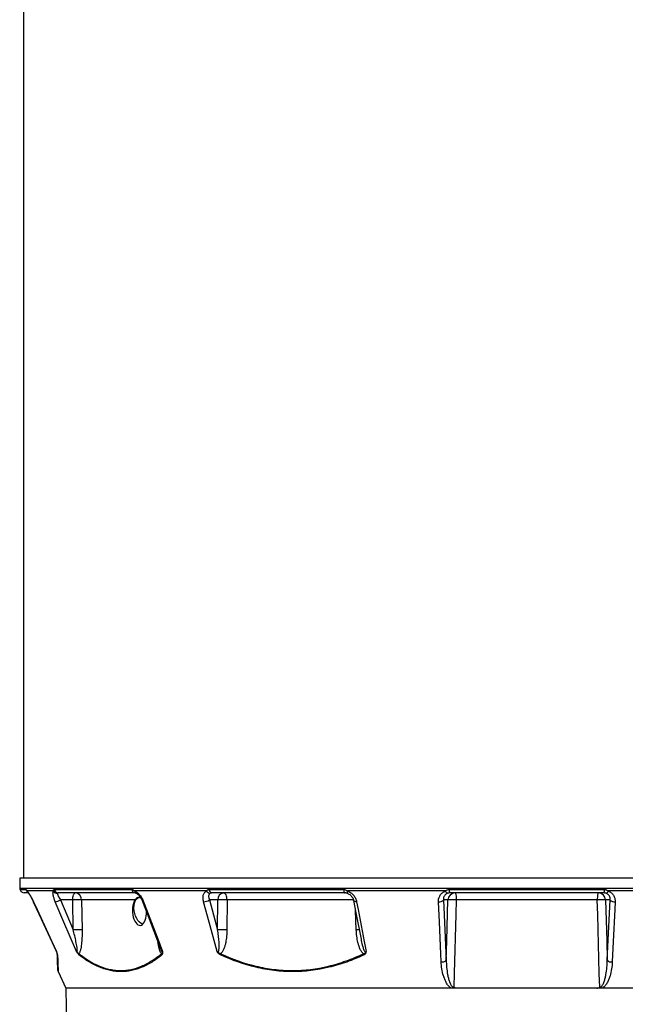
# Model space of a CAD drawing. Header units: millimetres. Extents: x 2318 to 4555, y 961 to 6343.
# Tile 10 of 15: x 2562 to 3389, y 2307 to 3652. Entities that reach past the tile are written whole.
import ezdxf

# ---------------------------------------------------------------- set-up
doc = ezdxf.new("R2010")
doc.units = ezdxf.units.MM
doc.header["$LTSCALE"] = 2

msp = doc.modelspace()

# ---------------------------------------------------------------- linework, layer by layer
at = {"color": 7, "linetype": 'Continuous', "lineweight": 25}
for p, q in [((2566.6, 4929.2), (2566.6, 2479.2)), ((2561.6, 2479.2), (2561.8, 2465.8)), ((3947.6, 2479.2), (2561.6, 2479.2)), ((2607.6, 2461.8), (2571.8, 2461.8)), ((2608.8, 2463.9), (2715, 2463.9)), ((2816.9, 2461.8), (2718.8, 2461.8)), ((2820.5, 2463.9), (3004.3, 2463.9)), ((3143.4, 2461.8), (3009.5, 2461.8)), ((3148.5, 2463.9), (3360.7, 2463.9)), ((3499.7, 2461.8), (3365.8, 2461.8)), ((2573.2, 2459.2), (2567.9, 2459.2)), ((2719.5, 2459.2), (2614.3, 2459.2)), ((2634.2, 2449.5), (2617.4, 2449.5)), ((2617.4, 2449.5), (2634.8, 2408.8)), ((2634.8, 2408.8), (2634.2, 2449.5)), ((2646.2, 2449.5), (2646.9, 2408.8)), ((2719.1, 2449.5), (2646.2, 2449.5)), ((2832.4, 2449.5), (2821, 2449.5)), ((2821, 2449.5), (2832.1, 2408.8)), ((3006.4, 2459.2), (2824.2, 2459.2)), ((2832.1, 2408.8), (2832.4, 2449.5)), ((2845.1, 2449.5), (2844.8, 2408.8)), ((3009.4, 2458.6), (3009.6, 2458.6)), ((3146.9, 2449.5), (3140.7, 2449.5)), ((3140.7, 2449.5), (3144.6, 2367.3)), ((3359.8, 2459.2), (3149.4, 2459.2)), ((3350.9, 2449.5), (3158.3, 2449.5)), ((3368.5, 2449.5), (3362.3, 2449.5)), ((3364.6, 2367.3), (3368.5, 2449.5)), ((2614, 2351.9), (2624.6, 2329.2)), ((2624.6, 2329.2), (2626.1, 2242)), ((3884.6, 2329.2), (2624.6, 2329.2))]:
    msp.add_line(p, q, dxfattribs=at)
at = {"color": 8, "linetype": 'Continuous', "lineweight": 25}
for p, q in [((2561.8, 2465.8), (3947.4, 2465.8)), ((2562, 2463.9), (2570.2, 2463.9)), ((3017.7, 2449.5), (2845.1, 2449.5)), ((2580.3, 2447.2), (2580.2, 2447.2)), ((3021.6, 2408.8), (3020.5, 2435.2))]:
    msp.add_line(p, q, dxfattribs=at)
at = {"color": 7, "linetype": 'Continuous', "lineweight": 25, "flags": 128}
for points in [[(3004.3, 2463.9), (3004.4, 2462.9), (3004.6, 2462), (3004.8, 2461.2), (3005.1, 2460.5), (3005.4, 2459.9), (3005.7, 2459.5), (3006.1, 2459.2), (3006.4, 2459.2)], [(2634.2, 2449.5), (2634.2, 2451.4), (2634.4, 2453.2), (2634.8, 2454.9), (2635.2, 2456.4), (2635.7, 2457.5), (2636.3, 2458.4), (2636.9, 2459), (2637.6, 2459.2)], [(2718.1, 2434.8), (2717.8, 2438.5), (2717.9, 2442), (2718.5, 2445.2), (2719.4, 2448), (2720.7, 2450.4), (2722.4, 2452.1), (2724.3, 2453.2), (2725, 2453.4)], [(2845.1, 2449.5), (2844.9, 2451.4), (2844.6, 2453.2), (2844.2, 2454.9), (2843.6, 2456.4), (2842.8, 2457.5), (2841.9, 2458.4), (2841, 2459), (2840.1, 2459.2)], [(3017.9, 2448.6), (3021.1, 2432.1), (3028.1, 2396)], [(3144.6, 2367.3), (3145.3, 2393.8), (3146.9, 2449.5)], [(3158.3, 2449.5), (3157.7, 2429.5), (3155.5, 2349.6), (3154.9, 2330.4)], [(3156.7, 2459.2), (3157, 2459), (3157.3, 2458.4), (3157.6, 2457.5), (3157.8, 2456.4), (3158, 2454.9), (3158.1, 2453.2), (3158.2, 2451.4), (3158.3, 2449.5)], [(3352.4, 2459.2), (3352.2, 2459), (3351.9, 2458.4), (3351.6, 2457.5), (3351.4, 2456.4), (3351.2, 2454.9), (3351.1, 2453.2), (3351, 2451.4), (3350.9, 2449.5)], [(3354.3, 2330.4), (3353.7, 2349.1), (3351.5, 2429), (3350.9, 2449.5)], [(3362.3, 2449.5), (3363.9, 2393.8), (3364.6, 2367.3)], [(2580.2, 2447.2), (2587.8, 2430.7), (2612.1, 2378.7)], [(2580.3, 2447.2), (2585.3, 2436.3), (2605.6, 2392.8), (2611.9, 2379.3)], [(2639.2, 2379.3), (2622.1, 2419.3), (2610.3, 2447.2)], [(2729.7, 2416.4), (2729.6, 2416.5), (2727.4, 2417.5), (2725.2, 2419.2), (2723.2, 2421.6), (2721.5, 2424.4), (2720, 2427.6), (2718.9, 2431.2), (2718.1, 2434.8)], [(2729.5, 2447.6), (2735.8, 2431.1), (2754.1, 2382.9)], [(2731, 2447.2), (2735.1, 2436.3), (2751.6, 2392.8), (2756.8, 2379.3)], [(2831.4, 2379.3), (2820.5, 2419.3), (2812.9, 2447.2)], [(3022, 2447.2), (3024.1, 2436.3), (3032.5, 2392.8), (3035.1, 2379.3)], [(3137.7, 2364.9), (3137.2, 2375.8), (3135.1, 2419.3), (3133.9, 2447.2)], [(3375.3, 2447.2), (3374.8, 2436.3), (3372.8, 2392.8), (3371.5, 2364.9)]]:
    msp.add_lwpolyline(points, dxfattribs=at)
at = {"color": 8, "linetype": 'Continuous', "lineweight": 25, "flags": 128}
for points in [[(3009.5, 2461.8), (3009.3, 2461.1), (3009.2, 2460.4), (3009.2, 2459.9), (3009.1, 2459.4), (3009.2, 2459), (3009.3, 2458.8), (3009.4, 2458.6), (3009.4, 2458.6)], [(3022, 2447.2), (3020.9, 2447.2), (3020, 2447.3), (3019.2, 2447.5), (3018.6, 2447.8), (3018.2, 2448.1), (3018, 2448.6), (3017.9, 2448.6)], [(2731, 2447.2), (2730.3, 2447.2), (2729.9, 2447.3), (2729.6, 2447.5), (2729.5, 2447.6)]]:
    msp.add_lwpolyline(points, dxfattribs=at)
at = {"color": 7, "linetype": 'Continuous', "lineweight": 25}
for centre, radius, start, end in [((2571.8, 2466), 10, 181, 191.8942), ((2567.9, 2465.2), 6, 191.8942, 270), ((2613.1, 2465), 6.38, 210.4911, 272.2484), ((2614.5, 2464.9), 5.71, 189.4836, 268.4623), ((2720.1, 2464.3), 5.14, 183.8439, 263.8405), ((2822.1, 2464.5), 5.87, 207.6585, 267.3842), ((2825.2, 2463.8), 4.74, 178.2831, 257.0956), ((3147.9, 2463), 4.7, 195.1247, 248.1611), ((3156.3, 2462.9), 7.93, 172.891, 208.5024), ((3352.9, 2462.9), 7.93, 331.4976, 7.109), ((3361.2, 2463), 4.7, 291.8389, 344.8753), ((2607.8, 2466.9), 19.9, 277.0796, 298.8921), ((2640.2, 2284.7), 164.9, 87.9027, 92.0973), ((2636.9, 2449.8), 9.35, 357.9914, 85.7799), ((2813, 2462), 14.8, 269.5129, 302.5358), ((2841.4, 2450.3), 8.97, 98.2348, 184.9179), ((2838.7, 2266.4), 183.2, 88.0215, 91.9785), ((3135.1, 2454.8), 7.76, 260.8957, 316.5507), ((3156.8, 2449.2), 9.92, 90.4215, 178.4553), ((3152.6, 2345), 104.7, 86.8904, 93.1096), ((3356.6, 2345), 104.7, 86.8904, 93.1096), ((3352.4, 2449.2), 9.92, 1.5447, 89.5785), ((3374.1, 2454.8), 7.76, 223.4493, 279.1043), ((2640.8, 2243.9), 164.9, 87.9027, 92.0973), ((2838.4, 2225.6), 183.2, 88.0215, 91.9785), ((2603, 2374.5), 9.98, 22.9637, 25.1542), ((2616.4, 2376.2), 3.49, 182.0785, 208.756), ((2646.1, 2375.4), 3.63, 169.6932, 194.3574), ((2759.8, 2377.1), 4.65, 193.3498, 214.3683), ((2842.5, 2373.9), 6.76, 161.1554, 174.6296), ((3039.2, 2378.9), 8.32, 200.159, 212.0774), ((3138.9, 2372.6), 7.78, 260.8028, 316.518), ((3370.3, 2372.6), 7.78, 223.482, 279.1972), ((2617.7, 2353.3), 4, 182, 200.6224)]:
    msp.add_arc(centre, radius, start, end, dxfattribs=at)
at = {"color": 8, "linetype": 'Continuous', "lineweight": 25}
for centre, radius, start, end in [((2576.1, 2465.1), 6, 191.6598, 234.9967), ((2576.3, 2463.5), 4.9, 201.3506, 223.2218), ((2722.2, 2461.8), 3.37, 180.3495, 241.7204), ((3028.2, 2233.9), 175, 90.7883, 92.1376)]:
    msp.add_arc(centre, radius, start, end, dxfattribs=at)
at = {"color": 7, "linetype": 'Continuous', "lineweight": 25}
msp.add_ellipse((2725.3, 2434), major_axis=(-0.9, 19.2), ratio=0.496358, start_param=0.605514, end_param=4.691599, dxfattribs=at)
for points, knots in [([(2570.2, 2463.9), (2570.3, 2463.9), (2570.4, 2463.9), (2570.6, 2463.7), (2570.7, 2463.5), (2570.9, 2463.1), (2571.1, 2462.9), (2571.4, 2462.3), (2571.6, 2462.1), (2571.8, 2461.8)], [0, 0, 0, 0, 0.25, 0.25, 0.5, 0.5, 0.75, 0.75, 1, 1, 1, 1]), ([(2571.8, 2461.8), (2572, 2461.5), (2572.3, 2461.1), (2572.9, 2460.4), (2573.2, 2459.9), (2573.9, 2458.9), (2574.2, 2458.4), (2575, 2457.2), (2575.3, 2456.6), (2576.5, 2454.7), (2577.2, 2453.3), (2578.8, 2450.3), (2579.5, 2448.7), (2580.3, 2447.2)], [0, 0, 0, 0, 0.125, 0.125, 0.25, 0.25, 0.375, 0.375, 0.5, 0.5, 0.75, 0.75, 1, 1, 1, 1]), ([(2610.3, 2447.2), (2609.6, 2448.7), (2609, 2450.3), (2608.3, 2452.5), (2608.1, 2453.2), (2607.7, 2454.6), (2607.6, 2455.3), (2607.3, 2456.6), (2607.2, 2457.2), (2607.1, 2458.4), (2607.1, 2458.9), (2607.1, 2459.9), (2607.2, 2460.4), (2607.3, 2461.1), (2607.5, 2461.5), (2607.6, 2461.8)], [0, 0, 0, 0, 0.25, 0.25, 0.375, 0.375, 0.5, 0.5, 0.625, 0.625, 0.75, 0.75, 0.875, 0.875, 1, 1, 1, 1]), ([(2607.6, 2461.8), (2607.6, 2462.1), (2607.7, 2462.3), (2607.8, 2462.9), (2607.9, 2463.1), (2608.1, 2463.5), (2608.2, 2463.7), (2608.5, 2463.9), (2608.7, 2463.9), (2608.8, 2463.9)], [0, 0, 0, 0, 0.25, 0.25, 0.5, 0.5, 0.75, 0.75, 1, 1, 1, 1]), ([(2715, 2463.9), (2715.3, 2463.9), (2715.6, 2463.9), (2716.2, 2463.7), (2716.5, 2463.5), (2717.2, 2463.1), (2717.5, 2462.9), (2718.2, 2462.3), (2718.5, 2462.1), (2718.8, 2461.8)], [0, 0, 0, 0, 0.25, 0.25, 0.5, 0.5, 0.75, 0.75, 1, 1, 1, 1]), ([(2718.8, 2461.8), (2719.4, 2461.5), (2720, 2461.1), (2721.3, 2460.4), (2721.9, 2459.9), (2723.1, 2458.9), (2723.7, 2458.4), (2724.8, 2457.2), (2725.4, 2456.6), (2727, 2454.7), (2727.9, 2453.3), (2729.7, 2450.3), (2730.4, 2448.7), (2731, 2447.2)], [0, 0, 0, 0, 0.125, 0.125, 0.25, 0.25, 0.375, 0.375, 0.5, 0.5, 0.75, 0.75, 1, 1, 1, 1]), ([(2812.9, 2447.2), (2812.4, 2448.7), (2812.2, 2450.3), (2812.1, 2452.5), (2812.1, 2453.2), (2812.3, 2454.6), (2812.4, 2455.3), (2812.7, 2456.6), (2812.9, 2457.2), (2813.5, 2458.4), (2813.8, 2458.9), (2814.5, 2459.9), (2814.9, 2460.4), (2815.8, 2461.1), (2816.3, 2461.5), (2816.9, 2461.8)], [0, 0, 0, 0, 0.25, 0.25, 0.375, 0.375, 0.5, 0.5, 0.625, 0.625, 0.75, 0.75, 0.875, 0.875, 1, 1, 1, 1]), ([(2816.9, 2461.8), (2817.1, 2462.1), (2817.3, 2462.3), (2817.8, 2462.9), (2818.1, 2463.1), (2818.7, 2463.5), (2819, 2463.7), (2819.7, 2463.9), (2820.1, 2463.9), (2820.5, 2463.9)], [0, 0, 0, 0, 0.25, 0.25, 0.5, 0.5, 0.75, 0.75, 1, 1, 1, 1]), ([(3004.3, 2463.9), (3004.8, 2463.9), (3005.2, 2463.9), (3006.1, 2463.7), (3006.6, 2463.5), (3007.4, 2463.1), (3007.9, 2462.9), (3008.7, 2462.3), (3009.1, 2462.1), (3009.5, 2461.8)], [0, 0, 0, 0, 0.25, 0.25, 0.5, 0.5, 0.75, 0.75, 1, 1, 1, 1]), ([(3009.5, 2461.8), (3010.3, 2461.5), (3011, 2461.1), (3012.5, 2460.4), (3013.3, 2459.9), (3014.7, 2458.9), (3015.4, 2458.4), (3016.6, 2457.2), (3017.2, 2456.6), (3018.8, 2454.7), (3019.7, 2453.3), (3021.2, 2450.3), (3021.7, 2448.7), (3022, 2447.2)], [0, 0, 0, 0, 0.125, 0.125, 0.25, 0.25, 0.375, 0.375, 0.5, 0.5, 0.75, 0.75, 1, 1, 1, 1]), ([(3133.9, 2447.2), (3133.8, 2448.7), (3133.9, 2450.3), (3134.5, 2452.5), (3134.8, 2453.2), (3135.4, 2454.6), (3135.7, 2455.3), (3136.5, 2456.6), (3137, 2457.2), (3138, 2458.4), (3138.6, 2458.9), (3139.8, 2459.9), (3140.5, 2460.4), (3141.9, 2461.1), (3142.6, 2461.5), (3143.4, 2461.8)], [0, 0, 0, 0, 0.25, 0.25, 0.375, 0.375, 0.5, 0.5, 0.625, 0.625, 0.75, 0.75, 0.875, 0.875, 1, 1, 1, 1]), ([(3143.4, 2461.8), (3143.7, 2462.1), (3144.1, 2462.3), (3144.8, 2462.9), (3145.3, 2463.1), (3146.1, 2463.5), (3146.6, 2463.7), (3147.5, 2463.9), (3148, 2463.9), (3148.5, 2463.9)], [0, 0, 0, 0, 0.25, 0.25, 0.5, 0.5, 0.75, 0.75, 1, 1, 1, 1]), ([(3360.7, 2463.9), (3361.2, 2463.9), (3361.7, 2463.9), (3362.6, 2463.7), (3363.1, 2463.5), (3363.9, 2463.1), (3364.3, 2462.9), (3365.1, 2462.3), (3365.4, 2462.1), (3365.8, 2461.8)], [0, 0, 0, 0, 0.25, 0.25, 0.5, 0.5, 0.75, 0.75, 1, 1, 1, 1]), ([(3365.8, 2461.8), (3366.6, 2461.5), (3367.3, 2461.1), (3368.7, 2460.4), (3369.3, 2459.9), (3370.6, 2458.9), (3371.1, 2458.4), (3372.2, 2457.2), (3372.6, 2456.6), (3373.9, 2454.7), (3374.5, 2453.3), (3375.2, 2450.3), (3375.4, 2448.7), (3375.3, 2447.2)], [0, 0, 0, 0, 0.125, 0.125, 0.25, 0.25, 0.375, 0.375, 0.5, 0.5, 0.75, 0.75, 1, 1, 1, 1]), ([(2572.5, 2460.5), (2572.5, 2460.5), (2572.5, 2460.5), (2572.6, 2460.4), (2572.7, 2460.2), (2572.7, 2460.2)], [0, 0, 0, 0, 0.273285, 0.912586, 1, 1, 1, 1]), ([(2572.7, 2460.2), (2572.8, 2460.1), (2572.9, 2460), (2573.5, 2459.2), (2574.3, 2458), (2575.4, 2456.3), (2576.7, 2454.1), (2578.1, 2451.5), (2579.3, 2449.1), (2580, 2447.7), (2580.2, 2447.2)], [0, 0, 0, 0, 0.070775, 0.171048, 0.295492, 0.435751, 0.588338, 0.749149, 0.918045, 1, 1, 1, 1]), ([(2613.4, 2458.6), (2613.3, 2458.4), (2613.3, 2458.2), (2613.3, 2457.7), (2613.4, 2457.4), (2613.5, 2456.7), (2613.6, 2456.4), (2613.9, 2455.6), (2614.1, 2455.2), (2614.5, 2454.4), (2614.7, 2454), (2615.1, 2453.2), (2615.4, 2452.7), (2616.2, 2451.4), (2616.8, 2450.4), (2617.4, 2449.5)], [0, 0, 0, 0, 0.125, 0.125, 0.25, 0.25, 0.375, 0.375, 0.5, 0.5, 0.625, 0.625, 0.75, 0.75, 1, 1, 1, 1]), ([(2614.3, 2459.2), (2614.1, 2459.2), (2613.9, 2459.1), (2613.6, 2458.9), (2613.5, 2458.8), (2613.4, 2458.6)], [0, 0, 0, 0, 0.5, 0.5, 1, 1, 1, 1]), ([(2727.3, 2452.1), (2726.4, 2452.5), (2724.2, 2453.4), (2722, 2452.8), (2720.4, 2451.3), (2719.6, 2450.1), (2719.1, 2449.5)], [0, 0, 0, 0, 0.276498, 0.631999, 0.816155, 1, 1, 1, 1]), ([(2719.6, 2459.1), (2719.6, 2459.1), (2719.6, 2459.2), (2720, 2459.1), (2720.5, 2458.9), (2720.6, 2458.8)], [0, 0, 0, 0, 0.434196, 0.8235, 1, 1, 1, 1]), ([(2720.6, 2458.8), (2720.8, 2458.7), (2721.3, 2458.5), (2722.5, 2457.7), (2724, 2456.4), (2725.6, 2454.6), (2727.1, 2452.4), (2728.5, 2450), (2729.2, 2448.4), (2729.5, 2447.6)], [0, 0, 0, 0, 0.066224, 0.199559, 0.34421, 0.496271, 0.66303, 0.835775, 1, 1, 1, 1]), ([(2821.8, 2458.6), (2821.5, 2458.4), (2821.2, 2458.2), (2820.7, 2457.7), (2820.5, 2457.4), (2820.2, 2456.7), (2820, 2456.4), (2819.8, 2455.6), (2819.8, 2455.2), (2819.7, 2454.4), (2819.8, 2454), (2819.8, 2453.2), (2819.9, 2452.7), (2820.2, 2451.4), (2820.5, 2450.4), (2821, 2449.5)], [0, 0, 0, 0, 0.125, 0.125, 0.25, 0.25, 0.375, 0.375, 0.5, 0.5, 0.625, 0.625, 0.75, 0.75, 1, 1, 1, 1]), ([(2824.2, 2459.2), (2823.7, 2459.2), (2823.3, 2459.1), (2822.5, 2458.9), (2822.1, 2458.8), (2821.8, 2458.6)], [0, 0, 0, 0, 0.5, 0.5, 1, 1, 1, 1]), ([(3009.6, 2458.6), (3009, 2458.8), (3008.5, 2458.9), (3007.5, 2459.1), (3007, 2459.2), (3006.4, 2459.2)], [0, 0, 0, 0, 0.5, 0.5, 1, 1, 1, 1]), ([(3009.4, 2458.6), (3009.8, 2458.4), (3010.9, 2458.1), (3012.7, 2456.9), (3014.5, 2455.3), (3016.1, 2453.3), (3017.3, 2451.1), (3017.9, 2449.4), (3017.9, 2448.6), (3017.9, 2448.6)], [0, 0, 0, 0, 0.093426, 0.2555162, 0.4272858, 0.606407, 0.7939551, 0.9895222, 1, 1, 1, 1]), ([(3146.2, 2458.6), (3145.7, 2458.4), (3145.2, 2458.2), (3144.3, 2457.7), (3143.9, 2457.4), (3143.2, 2456.7), (3142.8, 2456.4), (3142.2, 2455.6), (3142, 2455.2), (3141.5, 2454.4), (3141.4, 2454), (3141, 2453.2), (3140.9, 2452.7), (3140.7, 2451.4), (3140.6, 2450.4), (3140.7, 2449.5)], [0, 0, 0, 0, 0.125, 0.125, 0.25, 0.25, 0.375, 0.375, 0.5, 0.5, 0.625, 0.625, 0.75, 0.75, 1, 1, 1, 1]), ([(3149.4, 2459.2), (3148.8, 2459.2), (3148.3, 2459.1), (3147.2, 2458.9), (3146.7, 2458.8), (3146.2, 2458.6)], [0, 0, 0, 0, 0.5, 0.5, 1, 1, 1, 1]), ([(3363, 2458.6), (3362.5, 2458.8), (3362, 2458.9), (3360.9, 2459.1), (3360.4, 2459.2), (3359.8, 2459.2)], [0, 0, 0, 0, 0.5, 0.5, 1, 1, 1, 1]), ([(3368.5, 2449.5), (3368.5, 2450.4), (3368.5, 2451.4), (3368.2, 2453.2), (3367.9, 2454), (3367.2, 2455.3), (3366.9, 2455.6), (3366.3, 2456.4), (3366, 2456.7), (3365.3, 2457.4), (3364.8, 2457.7), (3364, 2458.2), (3363.5, 2458.4), (3363, 2458.6)], [0, 0, 0, 0, 0.25, 0.25, 0.5, 0.5, 0.625, 0.625, 0.75, 0.75, 0.875, 0.875, 1, 1, 1, 1]), ([(2639.2, 2379.3), (2639.3, 2379.1), (2639.4, 2379), (2639.6, 2378.8), (2639.7, 2378.8), (2639.9, 2378.7), (2640, 2378.7), (2640.1, 2378.8), (2640.2, 2378.9), (2640.3, 2379.3), (2640.3, 2379.5), (2640.4, 2380.1), (2640.4, 2380.4), (2640.3, 2381.4), (2640.3, 2382), (2640.1, 2383.3), (2640, 2384), (2639.8, 2386), (2639.5, 2387.3), (2639.1, 2390), (2638.8, 2391.3), (2638, 2395.3), (2637.4, 2398), (2636.1, 2403.4), (2635.5, 2406.1), (2634.8, 2408.8)], [0, 0, 0, 0, 0.015625, 0.015625, 0.03125, 0.03125, 0.046875, 0.046875, 0.0625, 0.0625, 0.09375, 0.09375, 0.125, 0.125, 0.1875, 0.1875, 0.25, 0.25, 0.375, 0.375, 0.5, 0.5, 0.75, 0.75, 1, 1, 1, 1]), ([(2646.9, 2408.8), (2646.9, 2405.8), (2646.9, 2402.9), (2646.7, 2397.1), (2646.5, 2394.2), (2646.1, 2389.9), (2646, 2388.5), (2645.6, 2385.7), (2645.3, 2384.3), (2644.9, 2382.3), (2644.8, 2381.7), (2644.4, 2380.4), (2644.2, 2379.8), (2643.8, 2378.6), (2643.6, 2378), (2643.1, 2377), (2642.8, 2376.5), (2642.6, 2376.1)], [0, 0, 0, 0, 0.25, 0.25, 0.5, 0.5, 0.625, 0.625, 0.75, 0.75, 0.8125, 0.8125, 0.875, 0.875, 0.9375, 0.9375, 1, 1, 1, 1]), ([(2831.4, 2379.3), (2831.5, 2379.1), (2831.7, 2379), (2831.9, 2378.8), (2832.1, 2378.8), (2832.4, 2378.7), (2832.6, 2378.7), (2832.8, 2378.8), (2833, 2378.9), (2833.3, 2379.3), (2833.4, 2379.5), (2833.6, 2380.1), (2833.7, 2380.4), (2833.9, 2381.4), (2834, 2382), (2834.1, 2383.3), (2834.2, 2384), (2834.2, 2386), (2834.2, 2387.3), (2834.2, 2390), (2834.1, 2391.3), (2833.8, 2395.3), (2833.5, 2398), (2832.9, 2403.4), (2832.5, 2406.1), (2832.1, 2408.8)], [0, 0, 0, 0, 0.015625, 0.015625, 0.03125, 0.03125, 0.046875, 0.046875, 0.0625, 0.0625, 0.09375, 0.09375, 0.125, 0.125, 0.1875, 0.1875, 0.25, 0.25, 0.375, 0.375, 0.5, 0.5, 0.75, 0.75, 1, 1, 1, 1]), ([(2844.8, 2408.8), (2844.7, 2405.8), (2844.6, 2402.9), (2844.1, 2397.1), (2843.7, 2394.2), (2842.8, 2389.9), (2842.5, 2388.5), (2841.7, 2385.7), (2841.2, 2384.3), (2840.4, 2382.3), (2840.2, 2381.7), (2839.5, 2380.4), (2839.2, 2379.8), (2838.4, 2378.6), (2838, 2378), (2837.2, 2377), (2836.7, 2376.5), (2836.1, 2376.1)], [0, 0, 0, 0, 0.25, 0.25, 0.5, 0.5, 0.625, 0.625, 0.75, 0.75, 0.8125, 0.8125, 0.875, 0.875, 0.9375, 0.9375, 1, 1, 1, 1]), ([(3031.4, 2376.1), (3030.8, 2376.5), (3030.4, 2377), (3029.4, 2378), (3029, 2378.6), (3028.2, 2379.8), (3027.9, 2380.4), (3027.2, 2381.7), (3026.9, 2382.3), (3026, 2384.3), (3025.5, 2385.7), (3024.6, 2388.5), (3024.2, 2389.9), (3023.2, 2394.2), (3022.7, 2397.1), (3022, 2402.9), (3021.8, 2405.8), (3021.6, 2408.8)], [0, 0, 0, 0, 0.0625, 0.0625, 0.125, 0.125, 0.1875, 0.1875, 0.25, 0.25, 0.375, 0.375, 0.5, 0.5, 0.75, 0.75, 1, 1, 1, 1]), ([(2613.4, 2374.5), (2613.4, 2374.7), (2613.3, 2375), (2613.2, 2375.5), (2613.2, 2375.6), (2613.1, 2376), (2613.1, 2376.2), (2612.9, 2376.6), (2612.9, 2376.8), (2612.7, 2377.3), (2612.6, 2377.5), (2612.4, 2378), (2612.3, 2378.2), (2612.1, 2378.7), (2612, 2379), (2611.9, 2379.3)], [0, 0, 0, 0, 0.25, 0.25, 0.375, 0.375, 0.5, 0.5, 0.625, 0.625, 0.75, 0.75, 0.875, 0.875, 1, 1, 1, 1]), ([(2613, 2376.1), (2612.9, 2376.2), (2612.9, 2376.3), (2612.8, 2376.7), (2612.7, 2377), (2612.5, 2377.5), (2612.4, 2377.9), (2612.2, 2378.4), (2612.2, 2378.5), (2612, 2378.9), (2612, 2379.1), (2611.9, 2379.3)], [0, 0, 0, 0, 0.25, 0.25, 0.5, 0.5, 0.75, 0.75, 0.875, 0.875, 1, 1, 1, 1]), ([(2613.7, 2353.4), (2613.7, 2353.4), (2613.8, 2353.2), (2613.7, 2355.2), (2613.5, 2359.6), (2613.3, 2366.4), (2613.1, 2372.8), (2613, 2376.1)], [0, 0, 0, 0, 0.093479, 0.310124, 0.533899, 0.757712, 1, 1, 1, 1]), ([(2642.6, 2374.5), (2642.3, 2374.7), (2642.1, 2375), (2641.5, 2375.6), (2641.2, 2376), (2640.6, 2376.8), (2640.3, 2377.2), (2639.9, 2378), (2639.7, 2378.2), (2639.5, 2378.7), (2639.3, 2379), (2639.2, 2379.3)], [0, 0, 0, 0, 0.25, 0.25, 0.5, 0.5, 0.75, 0.75, 0.875, 0.875, 1, 1, 1, 1]), ([(2642.6, 2376.1), (2642.3, 2376.2), (2642, 2376.3), (2641.5, 2376.7), (2641.2, 2377), (2640.6, 2377.5), (2640.3, 2377.9), (2639.9, 2378.4), (2639.8, 2378.5), (2639.5, 2378.9), (2639.3, 2379.1), (2639.2, 2379.3)], [0, 0, 0, 0, 0.25, 0.25, 0.5, 0.5, 0.75, 0.75, 0.875, 0.875, 1, 1, 1, 1]), ([(2642.6, 2376.1), (2651.8, 2368.8), (2661.1, 2363.1), (2675.4, 2357.2), (2680.2, 2355.7), (2687.5, 2354.2), (2689.9, 2353.8), (2694.8, 2353.3), (2697.2, 2353.2), (2709.3, 2353.2), (2718.7, 2355.2), (2732.7, 2361), (2737.3, 2363.5), (2744.1, 2367.7), (2746.4, 2369.3), (2750.9, 2372.5), (2753.1, 2374.3), (2755.3, 2376.1)], [0, 0, 0, 0, 0.25, 0.25, 0.375, 0.375, 0.4375, 0.4375, 0.5, 0.5, 0.75, 0.75, 0.875, 0.875, 0.9375, 0.9375, 1, 1, 1, 1]), ([(2756, 2374.5), (2753.8, 2372.7), (2751.5, 2371), (2747, 2367.7), (2744.8, 2366.2), (2737.9, 2361.9), (2733.3, 2359.5), (2719.3, 2353.7), (2709.8, 2351.6), (2697.7, 2351.6), (2695.3, 2351.7), (2690.4, 2352.2), (2687.9, 2352.6), (2683.1, 2353.6), (2680.6, 2354.2), (2675.8, 2355.7), (2673.3, 2356.6), (2661.3, 2361.5), (2651.9, 2367.3), (2642.6, 2374.5)], [0, 0, 0, 0, 0.0625, 0.0625, 0.125, 0.125, 0.25, 0.25, 0.5, 0.5, 0.5625, 0.5625, 0.625, 0.625, 0.6875, 0.6875, 0.75, 0.75, 1, 1, 1, 1]), ([(2755.3, 2376.1), (2755.5, 2376.2), (2755.7, 2376.3), (2756.1, 2376.7), (2756.3, 2377), (2756.5, 2377.5), (2756.6, 2377.9), (2756.7, 2378.4), (2756.7, 2378.5), (2756.8, 2378.9), (2756.8, 2379.1), (2756.8, 2379.3)], [0, 0, 0, 0, 0.25, 0.25, 0.5, 0.5, 0.75, 0.75, 0.875, 0.875, 1, 1, 1, 1]), ([(2756, 2374.5), (2756.2, 2374.7), (2756.4, 2375), (2756.7, 2375.5), (2756.8, 2375.6), (2757, 2376), (2757, 2376.2), (2757.1, 2376.6), (2757.1, 2376.8), (2757.1, 2377.3), (2757.1, 2377.5), (2757.1, 2378), (2757.1, 2378.2), (2756.9, 2378.7), (2756.9, 2379), (2756.8, 2379.3)], [0, 0, 0, 0, 0.25, 0.25, 0.375, 0.375, 0.5, 0.5, 0.625, 0.625, 0.75, 0.75, 0.875, 0.875, 1, 1, 1, 1]), ([(2835.8, 2374.5), (2835.3, 2374.7), (2834.9, 2375), (2834, 2375.6), (2833.6, 2376), (2832.8, 2376.8), (2832.4, 2377.2), (2832, 2378), (2831.8, 2378.2), (2831.6, 2378.7), (2831.5, 2379), (2831.4, 2379.3)], [0, 0, 0, 0, 0.25, 0.25, 0.5, 0.5, 0.75, 0.75, 0.875, 0.875, 1, 1, 1, 1]), ([(2836.1, 2376.1), (2835.7, 2376.2), (2835.3, 2376.3), (2834.4, 2376.7), (2834, 2377), (2833.2, 2377.5), (2832.8, 2377.9), (2832.3, 2378.4), (2832.1, 2378.5), (2831.7, 2378.9), (2831.6, 2379.1), (2831.4, 2379.3)], [0, 0, 0, 0, 0.25, 0.25, 0.5, 0.5, 0.75, 0.75, 0.875, 0.875, 1, 1, 1, 1]), ([(3032.2, 2374.5), (3028.3, 2372.7), (3024.3, 2371), (3016.5, 2367.7), (3012.5, 2366.2), (3000.4, 2361.9), (2992.4, 2359.5), (2968, 2353.7), (2951.4, 2351.6), (2930.5, 2351.6), (2926.3, 2351.7), (2917.8, 2352.2), (2913.6, 2352.6), (2905.2, 2353.6), (2901, 2354.2), (2892.6, 2355.7), (2888.5, 2356.6), (2867.8, 2361.5), (2851.6, 2367.3), (2835.8, 2374.5)], [0, 0, 0, 0, 0.0625, 0.0625, 0.125, 0.125, 0.25, 0.25, 0.5, 0.5, 0.5625, 0.5625, 0.625, 0.625, 0.6875, 0.6875, 0.75, 0.75, 1, 1, 1, 1]), ([(2836.1, 2376.1), (2851.9, 2368.8), (2867.9, 2363.1), (2892.4, 2357.2), (2900.7, 2355.7), (2913.2, 2354.2), (2917.4, 2353.8), (2925.8, 2353.3), (2930, 2353.2), (2950.9, 2353.2), (2967.4, 2355.2), (2991.7, 2361), (2999.8, 2363.5), (3011.8, 2367.7), (3015.7, 2369.3), (3023.6, 2372.5), (3027.5, 2374.3), (3031.4, 2376.1)], [0, 0, 0, 0, 0.25, 0.25, 0.375, 0.375, 0.4375, 0.4375, 0.5, 0.5, 0.75, 0.75, 0.875, 0.875, 0.9375, 0.9375, 1, 1, 1, 1]), ([(3031.4, 2376.1), (3031.8, 2376.2), (3032.2, 2376.3), (3033, 2376.7), (3033.3, 2377), (3033.9, 2377.5), (3034.2, 2377.9), (3034.5, 2378.4), (3034.6, 2378.5), (3034.9, 2378.9), (3035, 2379.1), (3035.1, 2379.3)], [0, 0, 0, 0, 0.25, 0.25, 0.5, 0.5, 0.75, 0.75, 0.875, 0.875, 1, 1, 1, 1]), ([(3032.2, 2374.5), (3032.6, 2374.7), (3033, 2375), (3033.6, 2375.5), (3033.8, 2375.6), (3034.1, 2376), (3034.3, 2376.2), (3034.5, 2376.6), (3034.7, 2376.8), (3034.9, 2377.3), (3034.9, 2377.5), (3035, 2378), (3035.1, 2378.2), (3035.1, 2378.7), (3035.1, 2379), (3035.1, 2379.3)], [0, 0, 0, 0, 0.25, 0.25, 0.375, 0.375, 0.5, 0.5, 0.625, 0.625, 0.75, 0.75, 0.875, 0.875, 1, 1, 1, 1]), ([(3151.2, 2329.2), (3150.8, 2329.4), (3150.4, 2329.6), (3149.7, 2330.2), (3149.4, 2330.4), (3148.4, 2331.3), (3147.8, 2331.9), (3146.7, 2333.3), (3146.2, 2334), (3145.3, 2335.4), (3144.9, 2336.1), (3143.7, 2338.3), (3143, 2339.8), (3141.8, 2342.8), (3141.2, 2344.4), (3139.8, 2349.1), (3139.1, 2352.2), (3138.1, 2358.6), (3137.8, 2361.7), (3137.7, 2364.9)], [0, 0, 0, 0, 0.03125, 0.03125, 0.0625, 0.0625, 0.125, 0.125, 0.1875, 0.1875, 0.25, 0.25, 0.375, 0.375, 0.5, 0.5, 0.75, 0.75, 1, 1, 1, 1]), ([(3144.6, 2367.3), (3144.6, 2364), (3144.8, 2360.7), (3145.4, 2354.1), (3145.8, 2350.9), (3146.7, 2346), (3147, 2344.4), (3147.8, 2341.1), (3148.3, 2339.5), (3149.2, 2337.2), (3149.5, 2336.4), (3150.2, 2334.9), (3150.5, 2334.1), (3151.2, 2333), (3151.5, 2332.7), (3152, 2332), (3152.3, 2331.7), (3152.8, 2331.3), (3152.9, 2331.1), (3153.3, 2330.9), (3153.5, 2330.8), (3153.9, 2330.6), (3154.1, 2330.5), (3154.5, 2330.4), (3154.7, 2330.4), (3154.9, 2330.4)], [0, 0, 0, 0, 0.25, 0.25, 0.5, 0.5, 0.625, 0.625, 0.75, 0.75, 0.8125, 0.8125, 0.875, 0.875, 0.90625, 0.90625, 0.9375, 0.9375, 0.953125, 0.953125, 0.96875, 0.96875, 0.984375, 0.984375, 1, 1, 1, 1]), ([(3354.3, 2330.4), (3354.5, 2330.4), (3354.7, 2330.4), (3355.1, 2330.5), (3355.3, 2330.6), (3355.9, 2330.8), (3356.3, 2331.1), (3356.9, 2331.7), (3357.2, 2332), (3357.7, 2332.7), (3358, 2333), (3358.6, 2334.1), (3359, 2334.8), (3359.7, 2336.4), (3360, 2337.2), (3360.9, 2339.5), (3361.3, 2341.1), (3362.1, 2344.3), (3362.5, 2346), (3363.4, 2350.8), (3363.8, 2354.1), (3364.4, 2360.7), (3364.6, 2364), (3364.6, 2367.3)], [0, 0, 0, 0, 0.015625, 0.015625, 0.03125, 0.03125, 0.0625, 0.0625, 0.09375, 0.09375, 0.125, 0.125, 0.1875, 0.1875, 0.25, 0.25, 0.375, 0.375, 0.5, 0.5, 0.75, 0.75, 1, 1, 1, 1]), ([(3371.5, 2364.9), (3371.4, 2361.7), (3371, 2358.6), (3370, 2352.2), (3369.3, 2349.1), (3367.9, 2344.4), (3367.4, 2342.9), (3366.2, 2339.8), (3365.5, 2338.3), (3364.3, 2336.1), (3363.9, 2335.4), (3363, 2334), (3362.5, 2333.3), (3361.4, 2331.9), (3360.8, 2331.3), (3359.5, 2330.1), (3358.8, 2329.6), (3358, 2329.2)], [0, 0, 0, 0, 0.25, 0.25, 0.5, 0.5, 0.625, 0.625, 0.75, 0.75, 0.8125, 0.8125, 0.875, 0.875, 0.9375, 0.9375, 1, 1, 1, 1]), ([(3158.8, 2329.2), (3158.1, 2329.2), (3157.4, 2329.2), (3156.4, 2329.5), (3156.1, 2329.7), (3155.6, 2329.9), (3155.5, 2330), (3155.2, 2330.2), (3155.1, 2330.3), (3154.9, 2330.4)], [0, 0, 0, 0, 0.5, 0.5, 0.75, 0.75, 0.875, 0.875, 1, 1, 1, 1]), ([(3350.4, 2329.2), (3351.1, 2329.2), (3351.8, 2329.2), (3352.8, 2329.5), (3353.1, 2329.7), (3353.5, 2329.9), (3353.7, 2330), (3354, 2330.2), (3354.1, 2330.3), (3354.3, 2330.4)], [0, 0, 0, 0, 0.5, 0.5, 0.75, 0.75, 0.875, 0.875, 1, 1, 1, 1])]:
    msp.add_open_spline(points, degree=3, knots=knots, dxfattribs=at)
at = {"color": 8, "linetype": 'Continuous', "lineweight": 25}
for points, knots in [([(3028.1, 2396), (3028.6, 2393.3), (3029.5, 2389.1), (3030.9, 2384.1), (3032, 2381.3), (3032.8, 2379.8), (3033.5, 2379), (3034, 2378.7), (3034.3, 2378.7), (3034.6, 2378.8), (3034.9, 2379), (3035, 2379.2), (3035.1, 2379.3)], [0, 0, 0, 0, 0.414547, 0.6519311, 0.7710098, 0.8605714, 0.9056767, 0.9235401, 0.9415511, 0.9575241, 0.9821472, 1, 1, 1, 1]), ([(2755.3, 2376.1), (2754.9, 2376.6), (2754.1, 2377.8), (2753, 2380.8), (2751.9, 2384.7), (2751, 2388.7), (2750.7, 2391.2), (2750.6, 2392.1)], [0, 0, 0, 0, 0.139018, 0.31857, 0.583631, 0.849452, 1, 1, 1, 1]), ([(2754.1, 2382.9), (2754.3, 2382.3), (2754.8, 2381.1), (2755.4, 2379.8), (2755.9, 2379), (2756.3, 2378.7), (2756.4, 2378.7), (2756.6, 2378.8), (2756.7, 2379), (2756.8, 2379.2), (2756.8, 2379.3)], [0, 0, 0, 0, 0.286731, 0.565701, 0.706197, 0.761839, 0.817941, 0.867694, 0.944391, 1, 1, 1, 1]), ([(2612.1, 2378.7), (2612.1, 2378.7), (2612, 2378.8), (2612, 2379), (2611.9, 2379.2), (2611.9, 2379.3)], [0, 0, 0, 0, 0.272225, 0.694113, 1, 1, 1, 1]), ([(2613.4, 2374.5), (2613.5, 2371.2), (2613.7, 2365), (2613.9, 2358.3), (2614.1, 2353.8), (2614.1, 2351.6), (2614.1, 2351.8), (2614.1, 2351.9)], [0, 0, 0, 0, 0.242183, 0.459089, 0.675961, 0.899605, 1, 1, 1, 1])]:
    msp.add_open_spline(points, degree=3, knots=knots, dxfattribs=at)

doc.saveas('drawing.dxf')
